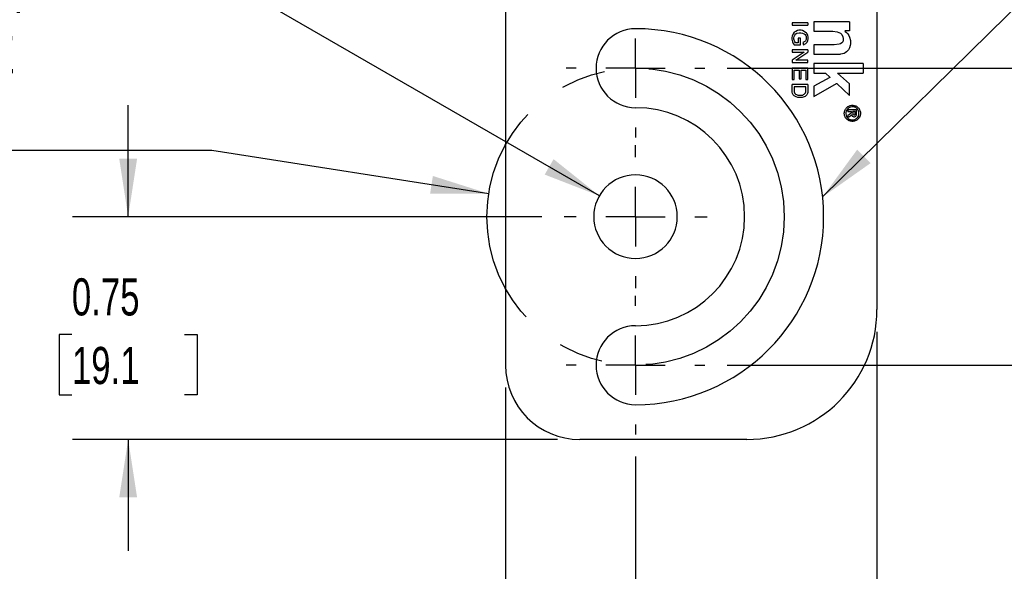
# Model space of a CAD drawing. Header units: inches. Extents: x 0.2 to 10.8, y 0.2 to 8.2.
# Tile 3 of 16: x 4.4 to 6.7, y 2 to 3.2. Entities that reach past the tile are written whole.
import ezdxf

# ---------------------------------------------------------------- set-up
doc = ezdxf.new("R2010")
doc.units = ezdxf.units.IN
doc.header["$MEASUREMENT"] = 0
doc.linetypes.add('CENTERX2', pattern=[0.8, 0.5, -0.1, 0.1, -0.1])
doc.layers.add('CENTER', color=40, linetype='CENTERX2')
doc.layers.add('DIMENSIONS', color=140, linetype='Continuous', lineweight=25)
doc.styles.add('SLDTEXTSTYLE0', font='TXT', dxfattribs={"width": 0.7})
doc.dimstyles.new('SLDDIMSTYLE0', dxfattribs={"dimtxt": 0.084961, "dimasz": 0.13, "dimexe": 0, "dimexo": 0.0625, "dimgap": 0.02124, "dimtad": 0, "dimtih": 1, "dimtoh": 1, "dimlfac": 1.5, "dimrnd": 1e-09, "dimzin": 4, "dimdsep": 46, "dimtxsty": 'SLDTEXTSTYLE0', "dimsah": 1, "dimcen": 0, "dimadec": 0, "dimazin": 1, "dimtfac": 1, "dimtofl": 0, "dimtmove": 0, "dimatfit": 3, "dimfxl": 0, "dimfrac": 2, "dimtolj": 1, "dimtzin": 12, "dimarcsym": 0})
doc.dimstyles.new('SLDDIMSTYLE2', dxfattribs={"dimtxt": 0.084961, "dimasz": 0.13, "dimexe": 0, "dimexo": 0.0625, "dimgap": 0.02124, "dimtad": 0, "dimtih": 1, "dimtoh": 1, "dimlfac": 1.5, "dimrnd": 1e-09, "dimdsep": 46, "dimtxsty": 'SLDTEXTSTYLE0', "dimsah": 1, "dimcen": 0.09, "dimadec": 0, "dimazin": 2, "dimtfac": 1, "dimtofl": 0, "dimtmove": 0, "dimatfit": 3, "dimfxl": 0, "dimfrac": 2, "dimtolj": 1, "dimtzin": 12, "dimarcsym": 0})
doc.dimstyles.new('SLDDIMSTYLE3', dxfattribs={"dimtxt": 0.084961, "dimasz": 0.13, "dimexe": 0, "dimexo": 0.0625, "dimgap": 0.02124, "dimtad": 0, "dimtih": 1, "dimtoh": 1, "dimlfac": 1.5, "dimrnd": 1e-09, "dimdsep": 46, "dimtxsty": 'SLDTEXTSTYLE0', "dimsah": 1, "dimcen": 0.09, "dimadec": 0, "dimazin": 2, "dimtfac": 1, "dimtmove": 0, "dimatfit": 0, "dimfxl": 0, "dimfrac": 2, "dimtolj": 1, "dimtzin": 12, "dimarcsym": 0})
doc.dimstyles.new('SLDDIMSTYLE5', dxfattribs={"dimtxt": 0.084961, "dimasz": 0.13, "dimexe": 0, "dimexo": 0.0625, "dimgap": 0.02124, "dimtad": 0, "dimtih": 1, "dimtoh": 1, "dimlfac": 1.5, "dimrnd": 1e-09, "dimzin": 4, "dimdsep": 46, "dimtxsty": 'SLDTEXTSTYLE0', "dimsah": 1, "dimcen": 0.09, "dimadec": 0, "dimazin": 1, "dimtfac": 1, "dimtofl": 0, "dimtmove": 0, "dimatfit": 3, "dimfxl": 0, "dimfrac": 2, "dimtolj": 1, "dimtzin": 12, "dimarcsym": 0})
doc.dimstyles.new('SLDDIMSTYLE6', dxfattribs={"dimtxt": 0.084961, "dimasz": 0.13, "dimexe": 0, "dimexo": 0.0625, "dimgap": 0.02124, "dimtad": 0, "dimtih": 1, "dimtoh": 1, "dimlfac": 1.5, "dimrnd": 1e-09, "dimdsep": 46, "dimtxsty": 'SLDTEXTSTYLE0', "dimsah": 1, "dimcen": 0, "dimadec": 0, "dimazin": 2, "dimtfac": 1, "dimtofl": 0, "dimtmove": 0, "dimatfit": 3, "dimfxl": 0, "dimfrac": 2, "dimtolj": 1, "dimtzin": 12, "dimarcsym": 0})
doc.dimstyles.new('SLDDIMSTYLE7', dxfattribs={"dimtxt": 0.18, "dimasz": 0.13, "dimexe": 0, "dimexo": 0.0625, "dimgap": 0, "dimtad": 0, "dimtih": 1, "dimtoh": 1, "dimdec": 0, "dimrnd": 1e-09, "dimzin": 0, "dimdsep": 46, "dimtxsty": 'Standard', "dimsah": 1, "dimcen": 0.09, "dimadec": 0, "dimazin": 0, "dimtfac": 0.13, "dimtdec": 0, "dimtofl": 0, "dimtmove": 0, "dimatfit": 3, "dimfxl": 0, "dimfrac": 2, "dimtolj": 1, "dimtzin": 0, "dimarcsym": 0})

# ---------------------------------------------------------------- blocks, each defined once
blk = doc.blocks.new('_D')
at = {"layer": 'DIMENSIONS'}
for p, q in [((3.6932, 3.0285), (3.6647, 3.0285)), ((3.6647, 3.0285), (3.6647, 2.8934)), ((3.9457, 3.0285), (3.9742, 3.0285)), ((3.9742, 3.0285), (3.9742, 2.8934)), ((4.8732, 2.9051), (4.0723, 2.9051)), ((5.4948, 2.8078), (4.8732, 2.9051)), ((3.6647, 2.8934), (3.6932, 2.8934)), ((3.9742, 2.8934), (3.9457, 2.8934))]:
    blk.add_line(p, q, dxfattribs=at)
blk.add_solid([(5.4948, 2.8078), (5.3694, 2.8476), (5.3633, 2.8081)], dxfattribs=at)
at = {"layer": 'DIMENSIONS', "char_height": 0.08333, "attachment_point": 1, "style": 'SLDTEXTSTYLE0'}
for s, insert in [('%%c', (3.6291, 3.1549)), ('1.00', (3.7574, 3.1549)), ('25.4', (3.6932, 3.0009)), ('B.C.', (3.7021, 2.8468))]:
    blk.add_mtext(s, dxfattribs=dict(at, insert=insert))
blk = doc.blocks.new('_D_5')
at = {"layer": 'DIMENSIONS'}
for p, q in [((4.6858, 2.7562), (4.6858, 3.0062)), ((5.6137, 2.7562), (4.5608, 2.7562)), ((4.5595, 2.4914), (4.531, 2.4914)), ((4.531, 2.4914), (4.531, 2.3563)), ((4.812, 2.4914), (4.8405, 2.4914)), ((4.8405, 2.4914), (4.8405, 2.3563)), ((4.531, 2.3563), (4.5595, 2.3563)), ((4.8405, 2.3563), (4.812, 2.3563)), ((5.6491, 2.2562), (4.5608, 2.2562)), ((4.6858, 2.2562), (4.6858, 2.0062))]:
    blk.add_line(p, q, dxfattribs=at)
for points in [[(4.6858, 2.7562), (4.7058, 2.8862), (4.6658, 2.8862)], [(4.6858, 2.2562), (4.6658, 2.1262), (4.7058, 2.1262)]]:
    blk.add_solid(points, dxfattribs=at)
at = {"layer": 'DIMENSIONS', "char_height": 0.08333, "attachment_point": 1, "style": 'SLDTEXTSTYLE0'}
for s, insert in [('0.75', (4.5595, 2.6178)), ('19.1', (4.5595, 2.4638))]:
    blk.add_mtext(s, dxfattribs=dict(at, insert=insert))
blk = doc.blocks.new('_D_6')
at = {"layer": 'DIMENSIONS'}
for p, q in [((5.5324, 2.3729), (5.5324, 1.6538)), ((5.8241, 2.2175), (5.8241, 1.6538)), ((4.5595, 1.7788), (4.531, 1.7788)), ((4.531, 1.7788), (4.531, 1.6437)), ((4.812, 1.7788), (4.8405, 1.7788)), ((4.8405, 1.7788), (4.8405, 1.6437)), ((5.5324, 1.7788), (4.9271, 1.7788)), ((5.8241, 1.7788), (6.0741, 1.7788)), ((4.531, 1.6437), (4.5595, 1.6437)), ((4.8405, 1.6437), (4.812, 1.6437))]:
    blk.add_line(p, q, dxfattribs=at)
for points in [[(5.5324, 1.7788), (5.4024, 1.7988), (5.4024, 1.7588)], [(5.8241, 1.7788), (5.9541, 1.7588), (5.9541, 1.7988)]]:
    blk.add_solid(points, dxfattribs=at)
at = {"layer": 'DIMENSIONS', "char_height": 0.08333, "attachment_point": 1, "style": 'SLDTEXTSTYLE0'}
for s, insert in [('0.44', (4.5595, 1.9052)), ('11.1', (4.5595, 1.7512))]:
    blk.add_mtext(s, dxfattribs=dict(at, insert=insert))
blk = doc.blocks.new('_D_7')
at = {"layer": 'DIMENSIONS'}
for p, q in [((6.3658, 2.4979), (6.3658, 1.6538)), ((5.8241, 2.2175), (5.8241, 1.6538)), ((5.8241, 1.7788), (6.3658, 1.7788)), ((6.3658, 1.7788), (6.6433, 1.7788)), ((6.7584, 1.7788), (6.7299, 1.7788)), ((6.7299, 1.7788), (6.7299, 1.6437)), ((7.0108, 1.7788), (7.0394, 1.7788)), ((7.0394, 1.7788), (7.0394, 1.6437)), ((6.7299, 1.6437), (6.7584, 1.6437)), ((7.0394, 1.6437), (7.0108, 1.6437))]:
    blk.add_line(p, q, dxfattribs=at)
for points in [[(5.8241, 1.7788), (5.9541, 1.7588), (5.9541, 1.7988)], [(6.3658, 1.7788), (6.2358, 1.7988), (6.2358, 1.7588)]]:
    blk.add_solid(points, dxfattribs=at)
at = {"layer": 'DIMENSIONS', "char_height": 0.08333, "attachment_point": 1, "style": 'SLDTEXTSTYLE0'}
for s, insert in [('0.81', (6.7584, 1.9052)), ('20.6', (6.7584, 1.7512))]:
    blk.add_mtext(s, dxfattribs=dict(at, insert=insert))
blk = doc.blocks.new('_D_8')
at = {"layer": 'DIMENSIONS'}
for p, q in [((6.0294, 3.0895), (7.0096, 3.0895)), ((6.8846, 3.0895), (6.8846, 2.9119)), ((6.7584, 2.7578), (6.7299, 2.7578)), ((6.7299, 2.7578), (6.7299, 2.6228)), ((7.0108, 2.7578), (7.0394, 2.7578)), ((7.0394, 2.7578), (7.0394, 2.6228)), ((6.7299, 2.6228), (6.7584, 2.6228)), ((7.0394, 2.6228), (7.0108, 2.6228)), ((6.8846, 2.4229), (6.8846, 2.6038)), ((6.0294, 2.4229), (7.0096, 2.4229))]:
    blk.add_line(p, q, dxfattribs=at)
for points in [[(6.8846, 3.0895), (6.8646, 2.9595), (6.9046, 2.9595)], [(6.8846, 2.4229), (6.9046, 2.5529), (6.8646, 2.5529)]]:
    blk.add_solid(points, dxfattribs=at)
at = {"layer": 'DIMENSIONS', "char_height": 0.08333, "attachment_point": 1, "style": 'SLDTEXTSTYLE0'}
for s, insert in [('1.00', (6.7584, 2.8842)), ('25.4', (6.7584, 2.7302))]:
    blk.add_mtext(s, dxfattribs=dict(at, insert=insert))
blk = doc.blocks.new('_D_9')
at = {"layer": 'DIMENSIONS'}
for p, q in [((4.2483, 3.4782), (4.2197, 3.4782)), ((4.2197, 3.4782), (4.2197, 3.3431)), ((4.43, 3.4782), (4.4586, 3.4782)), ((4.4586, 3.4782), (4.4586, 3.3431)), ((4.2197, 3.3431), (4.2483, 3.3431)), ((4.4586, 3.3431), (4.43, 3.3431)), ((4.9043, 3.2873), (4.6855, 3.2873)), ((5.7429, 2.8031), (4.9043, 3.2873))]:
    blk.add_line(p, q, dxfattribs=at)
blk.add_solid([(5.7429, 2.8031), (5.6403, 2.8854), (5.6203, 2.8507)], dxfattribs=at)
at = {"layer": 'DIMENSIONS', "char_height": 0.08333, "attachment_point": 1, "style": 'SLDTEXTSTYLE0'}
for s, insert in [('R0.14', (4.1743, 3.6046)), ('3.6', (4.2483, 3.4505)), ('THROUGH', (4.0553, 3.2965)), ('FLANGE', (4.1186, 3.1615))]:
    blk.add_mtext(s, dxfattribs=dict(at, insert=insert))
blk = doc.blocks.new('SW_CENTERMARKSYMBOL_1')
at = {"layer": 'CENTER', "color": 0}
for p, q in [((0, 0.1333), (0, 0.1604)), ((0, 0), (0, 0.0667)), ((-0.1333, 0), (-0.1604, 0)), ((0, 0), (-0.0667, 0)), ((0, 0), (0, -0.0667)), ((0, 0), (0.0667, 0)), ((0.1333, 0), (0.1604, 0)), ((0, -0.1333), (0, -0.1604))]:
    blk.add_line(p, q, dxfattribs=at)
blk = doc.blocks.new('SW_CENTERMARKSYMBOL_2')
at = {"layer": 'CENTER', "color": 0}
for p, q in [((0, 0.1333), (0, 0.1553)), ((0, 0), (0, 0.0667)), ((-0.1333, 0), (-0.1553, 0)), ((0, 0), (-0.0667, 0)), ((0, 0), (0, -0.0667)), ((0, 0), (0.0667, 0)), ((0.1333, 0), (0.1553, 0)), ((0, -0.1333), (0, -0.1553))]:
    blk.add_line(p, q, dxfattribs=at)
blk = doc.blocks.new('SW_CENTERMARKSYMBOL_3')
at = {"layer": 'CENTER', "color": 0}
for p, q in [((0, 0.1333), (0, 0.1553)), ((0, 0), (0, 0.0667)), ((-0.1333, 0), (-0.1553, 0)), ((0, 0), (-0.0667, 0)), ((0, 0), (0, -0.0667)), ((0, 0), (0.0667, 0)), ((0.1333, 0), (0.1553, 0)), ((0, -0.1333), (0, -0.1553))]:
    blk.add_line(p, q, dxfattribs=at)

msp = doc.modelspace()

# ---------------------------------------------------------------- linework, layer by layer
for p, q in [((6.365778, 3.964525), (6.365778, 2.547858)), ((5.532445, 3.339525), (5.532445, 2.422858)), ((6.210771, 3.191057), (6.175505, 3.191057)), ((6.175505, 3.191057), (6.175505, 3.18617)), ((6.175505, 3.18617), (6.210771, 3.18617)), ((6.210771, 3.191057), (6.210771, 3.18617)), ((6.304495, 3.193815), (6.224374, 3.193815)), ((6.224374, 3.193815), (6.224374, 3.172372)), ((6.304495, 3.193815), (6.304495, 3.173648)), ((6.175505, 3.161745), (6.174947, 3.15861)), ((6.177613, 3.16667), (6.175505, 3.161745)), ((6.180146, 3.170144), (6.177613, 3.16667)), ((6.179566, 3.157788), (6.180124, 3.160923)), ((6.180124, 3.160923), (6.181615, 3.163752)), ((6.183736, 3.17219), (6.180146, 3.170144)), ((6.181615, 3.163752), (6.183567, 3.16643)), ((6.183567, 3.16643), (6.185839, 3.167982)), ((6.187533, 3.17394), (6.183736, 3.17219)), ((6.185839, 3.167982), (6.190992, 3.168935)), ((6.190588, 3.174586), (6.187533, 3.17394)), ((6.195763, 3.174586), (6.190588, 3.174586)), ((6.190992, 3.168935), (6.195135, 3.168935)), ((6.195135, 3.168935), (6.198324, 3.168367)), ((6.198616, 3.174039), (6.195763, 3.174586)), ((6.198324, 3.168367), (6.202406, 3.166856)), ((6.20499, 3.170681), (6.198616, 3.174039)), ((6.202406, 3.166856), (6.20436, 3.165431)), ((6.20436, 3.165431), (6.205844, 3.162826)), ((6.207513, 3.168415), (6.20499, 3.170681)), ((6.205844, 3.162826), (6.206848, 3.160376)), ((6.206848, 3.160376), (6.206848, 3.154156)), ((6.208926, 3.166346), (6.207513, 3.168415)), ((6.210342, 3.163274), (6.208926, 3.166346)), ((6.211107, 3.159659), (6.210342, 3.163274)), ((6.211107, 3.155645), (6.211107, 3.159659)), ((6.224374, 3.172372), (6.266991, 3.172372)), ((6.266991, 3.172372), (6.276414, 3.171061)), ((6.276414, 3.171061), (6.283873, 3.167982)), ((6.283873, 3.167982), (6.286998, 3.16481)), ((6.286998, 3.16481), (6.289314, 3.159659)), ((6.289314, 3.159659), (6.290044, 3.156031)), ((6.293356, 3.173648), (6.293356, 3.173115)), ((6.304495, 3.173648), (6.293356, 3.173648)), ((6.293356, 3.173115), (6.29455, 3.17219)), ((6.29455, 3.17219), (6.297278, 3.169619)), ((6.297278, 3.169619), (6.300173, 3.166346)), ((6.300173, 3.166346), (6.30251, 3.163274)), ((6.30251, 3.163274), (6.304495, 3.15886)), ((6.174947, 3.15861), (6.174947, 3.154805)), ((6.174947, 3.154805), (6.175505, 3.151786)), ((6.175505, 3.151786), (6.176559, 3.148435)), ((6.176559, 3.148435), (6.177902, 3.145156)), ((6.177902, 3.145156), (6.180293, 3.141656)), ((6.179566, 3.154805), (6.179566, 3.157788)), ((6.181462, 3.148778), (6.179566, 3.154805)), ((6.180293, 3.141656), (6.193857, 3.141656)), ((6.182816, 3.146796), (6.181462, 3.148778)), ((6.189061, 3.146796), (6.182816, 3.146796)), ((6.193857, 3.157059), (6.189061, 3.157059)), ((6.189061, 3.157059), (6.189061, 3.146796)), ((6.193857, 3.141656), (6.193857, 3.157059)), ((6.204218, 3.149324), (6.199066, 3.146949)), ((6.199066, 3.146949), (6.200555, 3.142277)), ((6.200555, 3.142277), (6.205938, 3.144759)), ((6.20545, 3.151013), (6.204218, 3.149324)), ((6.206059, 3.152659), (6.20545, 3.151013)), ((6.205938, 3.144759), (6.209088, 3.147618)), ((6.206848, 3.154156), (6.206059, 3.152659)), ((6.209088, 3.147618), (6.210771, 3.151549)), ((6.210771, 3.151549), (6.211107, 3.155645)), ((6.26985, 3.142277), (6.224374, 3.142277)), ((6.224374, 3.142277), (6.224374, 3.121)), ((6.280852, 3.143722), (6.26985, 3.142277)), ((6.284081, 3.144371), (6.280852, 3.143722)), ((6.286829, 3.146275), (6.284081, 3.144371)), ((6.288935, 3.148778), (6.286829, 3.146275)), ((6.290044, 3.152436), (6.288935, 3.148778)), ((6.290044, 3.156031), (6.290044, 3.152436)), ((6.304495, 3.15886), (6.306334, 3.151549)), ((6.305924, 3.140234), (6.304495, 3.135519)), ((6.306334, 3.144321), (6.305924, 3.140234)), ((6.306334, 3.151549), (6.306334, 3.144321)), ((6.210771, 3.130534), (6.175505, 3.130534)), ((6.175505, 3.130534), (6.175505, 3.125731)), ((6.175505, 3.125731), (6.202082, 3.125731)), ((6.202082, 3.125731), (6.175505, 3.10779)), ((6.184014, 3.107321), (6.210771, 3.125238)), ((6.210771, 3.130534), (6.210771, 3.125238)), ((6.224374, 3.121), (6.283598, 3.121)), ((6.288564, 3.121998), (6.283598, 3.121)), ((6.291948, 3.122849), (6.288564, 3.121998)), ((6.294251, 3.123885), (6.291948, 3.122849)), ((6.297659, 3.126245), (6.294251, 3.123885)), ((6.299656, 3.128213), (6.297659, 3.126245)), ((6.302043, 3.13105), (6.299656, 3.128213)), ((6.304495, 3.135519), (6.302043, 3.13105)), ((6.175505, 3.10779), (6.175505, 3.102528)), ((6.175505, 3.102528), (6.210771, 3.102528)), ((6.210771, 3.107321), (6.184014, 3.107321)), ((6.210771, 3.102528), (6.210771, 3.107321)), ((6.335025, 3.100075), (6.2243, 3.100075)), ((6.2243, 3.100075), (6.2243, 3.07833)), ((6.335025, 3.100075), (6.335025, 3.07833)), ((6.210771, 3.089938), (6.175505, 3.089938)), ((6.175505, 3.089938), (6.175505, 3.063863)), ((6.180293, 3.063863), (6.180293, 3.085094)), ((6.180293, 3.085094), (6.191419, 3.085094)), ((6.191419, 3.085094), (6.191419, 3.06577)), ((6.195763, 3.06577), (6.195763, 3.085094)), ((6.195763, 3.085094), (6.205938, 3.085094)), ((6.205938, 3.085094), (6.205938, 3.064315)), ((6.210771, 3.064315), (6.210771, 3.089938)), ((6.2243, 3.07833), (6.250289, 3.07833)), ((6.250289, 3.07833), (6.260049, 3.069546)), ((6.304495, 3.054603), (6.276871, 3.07833)), ((6.276871, 3.07833), (6.335025, 3.07833)), ((6.175505, 3.063863), (6.180293, 3.063863)), ((6.210771, 3.052697), (6.175505, 3.052697)), ((6.175505, 3.047391), (6.175505, 3.052697)), ((6.191419, 3.06577), (6.195763, 3.06577)), ((6.205938, 3.064315), (6.210771, 3.064315)), ((6.210771, 3.052697), (6.210771, 3.035339)), ((6.260049, 3.068639), (6.2243, 3.049422)), ((6.2243, 3.026092), (6.274611, 3.055)), ((6.2243, 3.049422), (6.2243, 3.026092)), ((6.260049, 3.069546), (6.260049, 3.068639)), ((6.274611, 3.055), (6.275554, 3.055)), ((6.275554, 3.055), (6.304084, 3.028029)), ((6.304495, 3.028029), (6.304495, 3.054603)), ((6.175546, 3.035812), (6.175505, 3.047391)), ((6.176351, 3.032914), (6.175546, 3.035812)), ((6.177902, 3.030001), (6.176351, 3.032914)), ((6.180293, 3.027172), (6.177902, 3.030001)), ((6.205938, 3.047391), (6.180293, 3.047391)), ((6.180293, 3.047391), (6.180293, 3.036236)), ((6.180293, 3.036236), (6.181159, 3.03305)), ((6.184249, 3.025068), (6.180293, 3.027172)), ((6.181159, 3.03305), (6.183327, 3.031469)), ((6.183327, 3.031469), (6.185289, 3.030378)), ((6.185289, 3.030378), (6.188244, 3.029224)), ((6.188244, 3.029224), (6.191861, 3.028634)), ((6.191861, 3.028634), (6.195763, 3.028634)), ((6.195763, 3.028634), (6.199151, 3.029224)), ((6.199151, 3.029224), (6.201209, 3.030378)), ((6.201209, 3.030378), (6.202623, 3.03128)), ((6.202623, 3.03128), (6.204061, 3.032352)), ((6.204061, 3.032352), (6.205094, 3.034208)), ((6.206848, 3.028029), (6.20436, 3.026092)), ((6.205094, 3.034208), (6.205938, 3.036236)), ((6.205938, 3.036236), (6.205938, 3.047391)), ((6.208243, 3.029506), (6.206848, 3.028029)), ((6.209756, 3.032352), (6.208243, 3.029506)), ((6.210771, 3.035339), (6.209756, 3.032352)), ((6.304084, 3.028029), (6.304495, 3.028029)), ((6.188244, 3.023711), (6.184249, 3.025068)), ((6.197983, 3.023711), (6.188244, 3.023711)), ((6.199999, 3.024271), (6.197983, 3.023711)), ((6.202406, 3.025226), (6.199999, 3.024271)), ((6.20436, 3.026092), (6.202406, 3.025226)), ((6.319947, 2.996045), (6.300217, 2.996045)), ((6.300217, 2.996045), (6.300217, 2.992677)), ((6.300217, 2.992677), (6.308416, 2.992677)), ((6.304495, 2.985935), (6.300217, 2.984016)), ((6.300217, 2.984016), (6.300217, 2.979651)), ((6.30251, 2.980679), (6.30496, 2.982161)), ((6.307904, 2.988855), (6.304495, 2.985935)), ((6.30496, 2.982161), (6.308946, 2.984976)), ((6.308416, 2.990244), (6.307904, 2.988855)), ((6.308416, 2.992677), (6.308416, 2.990244)), ((6.308946, 2.984976), (6.309405, 2.984976)), ((6.309405, 2.984976), (6.309523, 2.984016)), ((6.309523, 2.984016), (6.310355, 2.982161)), ((6.310355, 2.982161), (6.312271, 2.98116)), ((6.316558, 2.992677), (6.311313, 2.992677)), ((6.311313, 2.992677), (6.311313, 2.987875)), ((6.311313, 2.987875), (6.311728, 2.986677)), ((6.311728, 2.986677), (6.312626, 2.985405)), ((6.312626, 2.985405), (6.314016, 2.984496)), ((6.314016, 2.984496), (6.314772, 2.984496)), ((6.314772, 2.984496), (6.315785, 2.984951)), ((6.315785, 2.984951), (6.316558, 2.985496)), ((6.316558, 2.985496), (6.316558, 2.992677)), ((6.316558, 2.98116), (6.317977, 2.982161)), ((6.317977, 2.982161), (6.319012, 2.983211)), ((6.319012, 2.983211), (6.319935, 2.984976)), ((6.319935, 2.984976), (6.319947, 2.996045)), ((6.300217, 2.979651), (6.30251, 2.980679)), ((6.312271, 2.98116), (6.313699, 2.980633)), ((6.313699, 2.980633), (6.315384, 2.980633)), ((6.315384, 2.980633), (6.316558, 2.98116)), ((6.326286, 2.979166), (6.323462, 2.980784)), ((6.326302, 2.979195), (6.323475, 2.980808)), ((6.074111, 2.256191), (5.699111, 2.256191))]:
    msp.add_line(p, q)
for centre, radius, start, end in [((5.824111, 3.089525), 0.088667, 90, 270), ((5.824111, 2.756191), 0.422, 0, 90), ((5.824111, 2.756191), 0.244667, 0, 90), ((5.824111, 2.756191), 0.09375, 0, 180), ((5.824111, 2.756191), 0.09375, 180, 0), ((5.824111, 2.756191), 0.244667, 270, 0), ((5.824111, 2.756191), 0.422, 270, 0), ((6.074111, 2.547858), 0.291667, 270, 0), ((5.824111, 2.422858), 0.088667, 90, 270), ((5.699111, 2.422858), 0.166667, 180, 270)]:
    msp.add_arc(centre, radius, start, end)
for points, knots in [([(6.326286, 2.979166), (6.325884, 2.978521), (6.325083, 2.977234), (6.323582, 2.97551), (6.321545, 2.973662), (6.318811, 2.971899), (6.314195, 2.970131), (6.308071, 2.969751), (6.30132, 2.972088), (6.295894, 2.976739), (6.29256, 2.983313), (6.292115, 2.990671), (6.294445, 2.997427), (6.299094, 3.002854), (6.305666, 3.006191), (6.313024, 3.00664), (6.31978, 3.004312), (6.325211, 2.99967), (6.327975, 2.994205), (6.328793, 2.989327), (6.328629, 2.985709), (6.327844, 2.982255), (6.326817, 2.980216), (6.326302, 2.979195)], [0, 0, 0, 0, 0.02009035, 0.04007414, 0.06027047, 0.09276729, 0.12550497, 0.19039278, 0.25034414, 0.3102955, 0.37518331, 0.44007112, 0.50002249, 0.55997385, 0.62486166, 0.68974947, 0.74970083, 0.8096522, 0.87454001, 0.90703769, 0.93977461, 0.9698287, 1, 1, 1, 1]), ([(6.323475, 2.980808), (6.323762, 2.981355), (6.324335, 2.982447), (6.324924, 2.98421), (6.325382, 2.9864), (6.325492, 2.989044), (6.32483, 2.993011), (6.322572, 2.997462), (6.318151, 3.001234), (6.312653, 3.003123), (6.306669, 3.002752), (6.301325, 3.000033), (6.297547, 2.995614), (6.295656, 2.990117), (6.296024, 2.984132), (6.298741, 2.978787), (6.303158, 2.975008), (6.308652, 2.973112), (6.313623, 2.973426), (6.317382, 2.974862), (6.319851, 2.976467), (6.321951, 2.978442), (6.322957, 2.980002), (6.323462, 2.980784)], [0, 0, 0, 0, 0.02007784, 0.04006163, 0.0602699, 0.09273907, 0.12550437, 0.19039217, 0.25034355, 0.31029494, 0.37518274, 0.44007055, 0.50002193, 0.55997331, 0.62486112, 0.68974893, 0.74970031, 0.80965169, 0.8745395, 0.90700986, 0.93977411, 0.96981519, 1, 1, 1, 1])]:
    msp.add_open_spline(points, degree=3, knots=knots)
at = {"layer": 'CENTER'}
msp.add_circle((5.824111, 2.756191), 0.333333, dxfattribs=at)

# ---------------------------------------------------------------- block references
for name, p in [('SW_CENTERMARKSYMBOL_2', (5.824111, 3.089525)), ('SW_CENTERMARKSYMBOL_1', (5.824111, 2.756191)), ('SW_CENTERMARKSYMBOL_3', (5.824111, 2.422858))]:
    msp.add_blockref(name, p, dxfattribs=at)

# ---------------------------------------------------------------- dimensions: what is measured, and where the dimension line sits
at = {"layer": 'DIMENSIONS'}
dim = msp.add_radius_dim(center=(5.824111, 2.756191), mpoint=(5.742921, 2.803066), text='<>\\PTHROUGH\\PFLANGE', dimstyle='SLDDIMSTYLE6', dxfattribs=at)
dim.commit()
dim.dimension.update_dxf_attribs({"geometry": '_D_9', "text_midpoint": (4.339154, 3.331162), "dimtype": 164})
dim = msp.add_diameter_dim_2p(p1=(6.153432, 2.704626), p2=(5.49479, 2.807756), text='<>\\PB.C.', dimstyle='SLDDIMSTYLE0', dxfattribs=at)
dim.commit()
dim.dimension.update_dxf_attribs({"geometry": '_D', "text_midpoint": (3.819458, 2.948984), "dimtype": 163})
for base, p1, p2, dimstyle, picture, middle in [((6.884615, 3.089525), (5.979445, 2.422858), (5.979445, 3.089525), 'SLDDIMSTYLE5', '_D_8', (6.884615, 2.757805)), ((4.68576, 2.756191), (5.699111, 2.256191), (5.663695, 2.756191), 'SLDDIMSTYLE3', '_D_5', (4.68576, 2.49136))]:
    dim = msp.add_linear_dim(base=base, p1=p1, p2=p2, angle=90, dimstyle=dimstyle, dxfattribs=at)
    dim.commit()
    dim.dimension.update_dxf_attribs({"geometry": picture, "text_midpoint": middle, "dimtype": 160})
for base, p2, dimstyle, picture, middle in [((6.365778, 1.778773), (6.365778, 2.547858), 'SLDDIMSTYLE2', '_D_7', (6.884615, 1.778773)), ((5.532445, 1.778773), (5.532445, 2.422858), 'SLDDIMSTYLE3', '_D_6', (4.68576, 1.778773))]:
    dim = msp.add_linear_dim(base=base, p1=(5.824111, 2.267525), p2=p2, dimstyle=dimstyle, dxfattribs=at)
    dim.commit()
    dim.dimension.update_dxf_attribs({"geometry": picture, "text_midpoint": middle, "dimtype": 160})

# ---------------------------------------------------------------- leaders
msp.add_leader([(6.243789, 2.800399), (6.82832, 3.375956), (6.995435, 3.375956)], dimstyle='SLDDIMSTYLE7', dxfattribs=at)

doc.saveas('drawing.dxf')
